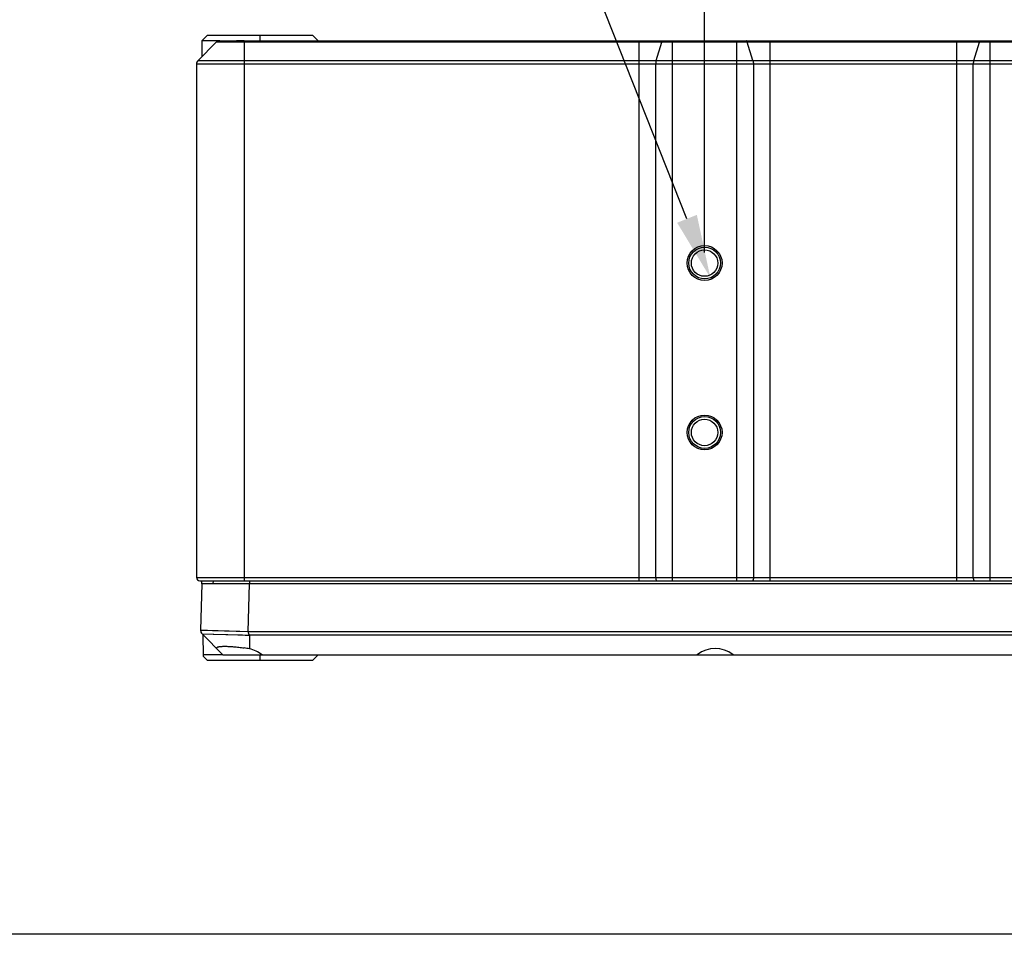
# Model space of a CAD drawing. Header units: millimetres. Extents: x -12 to 294, y -7 to 213.
# Tile 2 of 12: x 84 to 130, y -7 to 36. Entities that reach past the tile are written whole.
import ezdxf

# ---------------------------------------------------------------- set-up
doc = ezdxf.new("R2010")
doc.units = ezdxf.units.MM
doc.header["$LTSCALE"] = 23.1
doc.header["$PDMODE"] = 3
doc.header["$PDSIZE"] = 8
doc.layers.get('0').update_dxf_attribs({"linetype": 'CONTINUOUS'})
doc.layers.get('Defpoints').update_dxf_attribs({"linetype": 'CONTINUOUS'})
doc.layers.add('20_ALL_FEATURES', color=7, linetype='CONTINUOUS')
doc.layers.add('51__DRAFT_DIMS', color=7, linetype='CONTINUOUS')
doc.styles.get("Standard").update_dxf_attribs({"font": '兰亭黑 GBK.TTF'})
doc.dimstyles.new('DIMSTYLE_4', dxfattribs={"dimtxt": 3, "dimasz": 3, "dimexe": 2.5, "dimexo": 0.5, "dimgap": 0.75, "dimtad": 1, "dimlfac": 2, "dimdsep": 46, "dimtxsty": 'STANDARD', "dimblk": '_FILLED', "dimblk1": '_FILLED', "dimblk2": '_FILLED', "dimcen": 0.09, "dimclrt": 3, "dimazin": 2, "dimtp": 0.2, "dimtm": 0.2, "dimtfac": 1, "dimtofl": 0, "dimtmove": 0, "dimatfit": 3, "dimldrblk": '_FILLED', "dimfxl": 1, "dimtolj": 1, "dimarcsym": 0})
doc.dimstyles.new('DIMSTYLE_5', dxfattribs={"dimtxt": 3, "dimasz": 3, "dimexe": 2.5, "dimexo": 0.5, "dimtad": 1, "dimlfac": 2, "dimdsep": 46, "dimtxsty": 'STANDARD', "dimblk": '_FILLED', "dimblk1": '_FILLED', "dimblk2": '_FILLED', "dimcen": 0.09, "dimclrt": 3, "dimazin": 2, "dimtp": 0.1, "dimtm": 0.1, "dimtfac": 1, "dimtofl": 0, "dimtmove": 0, "dimatfit": 1, "dimldrblk": '_FILLED', "dimfxl": 1, "dimtolj": 1, "dimarcsym": 0})

# ---------------------------------------------------------------- blocks, each defined once
blk = doc.blocks.new('_FILLED')
at = {"color": 0, "linetype": 'ByBlock'}
blk.add_solid([(0, 0), (-1, 0.167), (-1, -0.167)], dxfattribs=at)
blk = doc.blocks.new('*D9')
at = {"layer": '51__DRAFT_DIMS', "color": 0, "lineweight": -2}
for p, q in [((115.934, 24.703), (115.934, 41.728)), ((130.934, 25.328), (130.934, 41.728)), ((118.934, 39.228), (127.934, 39.228))]:
    blk.add_line(p, q, dxfattribs=at)
at = {"layer": 'Defpoints', "color": 0}
for p in [(130.934, 39.228), (130.934, 24.828), (115.934, 24.203)]:
    blk.add_point(p, dxfattribs=at)
at = {"layer": '51__DRAFT_DIMS', "color": 0, "linetype": 'ByBlock', "lineweight": -2, "xscale": 3, "yscale": 3, "zscale": 3, "rotation": 180}
blk.add_blockref('_FILLED', (115.934, 39.228), dxfattribs=at)
at = {"layer": '51__DRAFT_DIMS', "color": 0, "linetype": 'ByBlock', "lineweight": -2, "xscale": 3, "yscale": 3, "zscale": 3}
blk.add_blockref('_FILLED', (130.934, 39.228), dxfattribs=at)
at = {"layer": '51__DRAFT_DIMS', "insert": (123.425, 43.978), "char_height": 3, "attachment_point": 2, "line_spacing_factor": 0.9}
blk.add_mtext('\\A1;30', dxfattribs=at)
blk = doc.blocks.new('*D18')
at = {"layer": '51__DRAFT_DIMS', "color": 0, "lineweight": -2}
for p in [(105.889, 40.874), (115.104, 26.295)]:
    blk.add_line(p, (109.321, 40.874), dxfattribs=at)
at = {"layer": 'Defpoints', "color": 0}
for p in [(115.657, 24.9), (116.21, 23.506)]:
    blk.add_point(p, dxfattribs=at)
at = {"layer": '51__DRAFT_DIMS', "color": 0, "linetype": 'ByBlock', "lineweight": -2, "xscale": 3, "yscale": 3, "zscale": 3, "rotation": 291.6355915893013}
blk.add_blockref('_FILLED', (116.21, 23.506), dxfattribs=at)
at = {"layer": '51__DRAFT_DIMS', "insert": (105.264, 45.124), "char_height": 3, "attachment_point": 3, "line_spacing_factor": 0.9}
blk.add_mtext('\\A1;4×M3{\\Fgdt|c134;x}2.5\\P ', dxfattribs=at)

msp = doc.modelspace()

# ---------------------------------------------------------------- linework, layer by layer
msp.add_lwpolyline([(-11.6073, 212.9376), (293.9151, 212.9376), (293.9151, -7.4985), (-11.6073, -7.4985)], close=True)
at = {"layer": '20_ALL_FEATURES'}
for p, q in [((92.4339, 34.9532), (92.1837, 34.7029)), ((97.4295, 34.9532), (92.4339, 34.9532)), ((94.9339, 34.7032), (94.9339, 34.9532)), ((97.4295, 34.9532), (97.6795, 34.7032)), ((92.0072, 33.7764), (92.8607, 34.63)), ((92.9913, 34.6989), (92.1803, 34.6991)), ((92.1839, 34.7032), (92.1839, 33.9532)), ((153.7572, 34.63), (92.8607, 34.63)), ((93.0375, 34.7032), (153.5804, 34.7032)), ((94.1839, 34.7032), (94.1839, 9.2032)), ((112.8442, 9.2032), (112.8442, 34.7032)), ((113.6477, 33.7764), (113.9142, 34.63)), ((114.4055, 34.7032), (114.4055, 9.2032)), ((117.4624, 9.2032), (117.4624, 34.7032)), ((118.2202, 33.7764), (117.9537, 34.63)), ((119.0237, 34.7032), (119.0237, 9.2032)), ((127.8442, 9.2032), (127.8442, 34.7032)), ((128.6477, 33.7764), (128.9142, 34.63)), ((129.4055, 34.7032), (129.4055, 9.2032)), ((91.9339, 33.5997), (91.9339, 9.3532)), ((154.6839, 33.5997), (91.9339, 33.5997)), ((92.0072, 33.7764), (154.6107, 33.7764)), ((113.6248, 9.3532), (113.6248, 33.5997)), ((118.243, 33.5997), (118.243, 9.3532)), ((128.6248, 9.3532), (128.6248, 33.5997)), ((91.9339, 9.3532), (154.6839, 9.3532)), ((92.0839, 9.2032), (154.5339, 9.2032)), ((92.1839, 9.0532), (92.1268, 6.8706)), ((154.6839, 9.0532), (92.1839, 9.0532)), ((92.1892, 9.0533), (92.1866, 9.2032)), ((92.727, 9.0532), (92.7296, 9.2032)), ((94.3759, 6.8072), (94.4347, 9.0532)), ((94.4339, 9.2032), (94.4339, 9.0532)), ((92.1268, 6.8704), (94.3759, 6.8072)), ((92.1285, 6.8704), (92.1374, 6.8702)), ((92.1374, 6.8702), (92.4505, 6.8617)), ((92.1999, 6.6872), (93.1839, 5.7032)), ((92.1999, 6.6872), (94.4339, 6.6295)), ((92.231, 6.6561), (92.2488, 5.6384)), ((92.4505, 6.8617), (93.9852, 6.8183)), ((92.7167, 6.674), (94.1035, 6.6382)), ((94.1035, 6.6382), (94.2271, 6.6349)), ((94.2271, 6.6349), (94.3512, 6.6317)), ((94.3759, 6.8072), (154.6839, 6.8068)), ((154.6107, 6.63), (94.4339, 6.6296)), ((94.4339, 6.6296), (94.4339, 5.9806)), ((93.1839, 5.7032), (92.2477, 5.7032)), ((92.2488, 5.6384), (92.4339, 5.4532)), ((93.1839, 5.7032), (153.6839, 5.7032)), ((94.9339, 5.4532), (94.9339, 5.7032)), ((97.4339, 5.4532), (97.6883, 5.7032)), ((92.4339, 5.4532), (97.4339, 5.4532))]:
    msp.add_line(p, q, dxfattribs=at)
for points in [[(92.1268, 6.8704), (92.1272, 6.8704), (92.1285, 6.8704)], [(94.3512, 6.6317), (94.3926, 6.6306), (94.4339, 6.6295)]]:
    msp.add_lwpolyline(points, dxfattribs=at)
for centre, radius in [((115.9339, 24.2032), 0.825), ((115.9339, 24.2032), 0.75), ((115.9339, 24.2032), 0.625), ((115.9339, 16.2032), 0.825), ((115.9339, 16.2032), 0.75), ((115.9339, 16.2032), 0.625)]:
    msp.add_circle(centre, radius, dxfattribs=at)
for centre, radius, start, end in [((93.0375, 34.4532), 0.25, 90, 135), ((94.0752, -41.5383), 76.242, 89.918264, 90.184856), ((92.1839, 33.5997), 0.25, 135, 180), ((92.0839, 9.3532), 0.15, 180, 270), ((92.3767, 6.864), 0.25, 178.5, 225), ((93.0475, -1.3099), 7.4212, 79.23276, 81.19169), ((94.1839, 4.6689), 1.3354, 50.76521, 79.20686)]:
    msp.add_arc(centre, radius, start, end, dxfattribs=at)
msp.add_ellipse((116.4339, 4.6682), major_axis=(0, 1.336), ratio=0.9996571, start_param=5.5985939, end_param=6.9677767, dxfattribs=at)
for points, knots in [([(113.9142, 34.63), (113.9175, 34.6406), (113.9244, 34.6594), (113.936, 34.6803), (113.9462, 34.6923), (113.9537, 34.6985), (113.9614, 34.7023), (113.9669, 34.7032), (113.9694, 34.7032)], [0, 0, 0, 0, 0.3441726, 0.6209965, 0.7344953, 0.8330618, 0.9198614, 1, 1, 1, 1]), ([(117.9537, 34.63), (117.9504, 34.6406), (117.9435, 34.6594), (117.9319, 34.6803), (117.9217, 34.6923), (117.9142, 34.6985), (117.9065, 34.7023), (117.901, 34.7032), (117.8985, 34.7032)], [0, 0, 0, 0, 0.3441726, 0.6209965, 0.7344953, 0.8330618, 0.9198614, 1, 1, 1, 1]), ([(128.9142, 34.63), (128.9175, 34.6406), (128.9244, 34.6594), (128.936, 34.6803), (128.9462, 34.6923), (128.9537, 34.6985), (128.9614, 34.7023), (128.9669, 34.7032), (128.9694, 34.7032)], [0, 0, 0, 0, 0.3441726, 0.6209965, 0.7344953, 0.8330618, 0.9198614, 1, 1, 1, 1]), ([(113.6477, 33.7764), (113.6438, 33.764), (113.6371, 33.7371), (113.6275, 33.6783), (113.6248, 33.6316), (113.6248, 33.5997)], [0, 0, 0, 0, 0.218747, 0.4638461, 1, 1, 1, 1]), ([(118.2202, 33.7764), (118.2241, 33.764), (118.2308, 33.7371), (118.2404, 33.6783), (118.243, 33.6316), (118.243, 33.5997)], [0, 0, 0, 0, 0.218747, 0.4638461, 1, 1, 1, 1]), ([(128.6477, 33.7764), (128.6438, 33.764), (128.6371, 33.7371), (128.6275, 33.6783), (128.6248, 33.6316), (128.6248, 33.5997)], [0, 0, 0, 0, 0.218747, 0.4638461, 1, 1, 1, 1]), ([(113.6248, 9.3532), (113.6248, 9.3435), (113.6254, 9.3243), (113.628, 9.2964), (113.6322, 9.2707), (113.6379, 9.2482), (113.6447, 9.2295), (113.6525, 9.2154), (113.6612, 9.2059), (113.6685, 9.2032), (113.6717, 9.2032)], [0, 0, 0, 0, 0.1772866, 0.3484399, 0.5076459, 0.6497349, 0.7705941, 0.8678032, 0.9419811, 1, 1, 1, 1]), ([(118.243, 9.3532), (118.243, 9.3435), (118.2425, 9.3243), (118.2399, 9.2964), (118.2357, 9.2707), (118.23, 9.2482), (118.2232, 9.2295), (118.2154, 9.2154), (118.2067, 9.2059), (118.1994, 9.2032), (118.1962, 9.2032)], [0, 0, 0, 0, 0.1772866, 0.3484399, 0.5076459, 0.6497349, 0.7705941, 0.8678032, 0.9419811, 1, 1, 1, 1]), ([(128.6248, 9.3532), (128.6248, 9.3435), (128.6254, 9.3243), (128.628, 9.2964), (128.6322, 9.2707), (128.6379, 9.2482), (128.6447, 9.2295), (128.6525, 9.2154), (128.6612, 9.2059), (128.6685, 9.2032), (128.6717, 9.2032)], [0, 0, 0, 0, 0.1772866, 0.3484399, 0.5076459, 0.6497349, 0.7705941, 0.8678032, 0.9419811, 1, 1, 1, 1]), ([(94.4022, 6.7036), (94.4036, 6.6986), (94.3979, 6.7193), (94.3958, 6.7281), (94.3924, 6.7412), (94.3893, 6.7541), (94.3867, 6.7653), (94.3849, 6.7742), (94.3836, 6.7809), (94.3824, 6.7876), (94.3807, 6.7943), (94.3788, 6.8009), (94.3771, 6.8052), (94.3759, 6.8072)], [0, 0, 0, 0, 0.1430632, 0.2339318, 0.3587458, 0.4903172, 0.6154167, 0.6792562, 0.7432695, 0.8072362, 0.8713238, 0.9357299, 1, 1, 1, 1]), ([(94.4339, 6.6296), (94.4287, 6.6334), (94.4232, 6.642), (94.4185, 6.6541), (94.4137, 6.6667), (94.4057, 6.6822), (94.4021, 6.6964), (94.4022, 6.7036)], [0, 0, 0, 0, 0.2375419, 0.3564443, 0.4790219, 0.7357074, 1, 1, 1, 1]), ([(92.8834, 6.0238), (92.8835, 6.027), (92.8848, 6.0337), (92.89, 6.043), (92.8983, 6.0515), (92.9145, 6.0628), (92.9432, 6.0747), (92.9866, 6.0858), (93.0413, 6.0945), (93.107, 6.1007), (93.1831, 6.1044), (93.2688, 6.1056), (93.3634, 6.1042), (93.4658, 6.1002), (93.5751, 6.0935), (93.7314, 6.0812), (93.9353, 6.0597), (94.1001, 6.0368), (94.1839, 6.0238)], [0, 0, 0, 0, 0.0073048, 0.0149942, 0.0236999, 0.0338657, 0.0595216, 0.0930653, 0.1347324, 0.184418, 0.2418128, 0.3064564, 0.3777719, 0.4550908, 0.5376689, 0.6247015, 0.8086952, 1, 1, 1, 1]), ([(92.9065, 5.9806), (92.9029, 5.9843), (92.8964, 5.9914), (92.8871, 6.0051), (92.8832, 6.0167), (92.8834, 6.0238)], [0, 0, 0, 0, 0.3085583, 0.5732856, 1, 1, 1, 1])]:
    msp.add_open_spline(points, degree=3, knots=knots, dxfattribs=at)

# ---------------------------------------------------------------- dimensions: what is measured, and where the dimension line sits
at = {"layer": '51__DRAFT_DIMS', "color": 8}
dim = msp.add_diameter_dim_2p(p1=(115.6574, 24.9004), p2=(116.2105, 23.5061), text='4×M3{\\Fgdt|c134;x}2.5\\P ', dimstyle='DIMSTYLE_5', override={"dimtad": 0, "dimtih": 1, "dimtoh": 1, "dimpost": '<>', "dimtxsty": 'STANDARD', "dimclrt": 256}, dxfattribs=at)
dim.commit()
dim.dimension.update_dxf_attribs({"geometry": '*D18', "text_midpoint": (94.2822, 40.8743), "dimtype": 163})
dim = msp.add_linear_dim(base=(130.9339, 39.2278), p1=(115.9339, 24.2032), p2=(130.9339, 24.8282), dimstyle='DIMSTYLE_4', override={"dimclrt": 256}, dxfattribs=at)
dim.commit()
dim.dimension.update_dxf_attribs({"geometry": '*D9', "text_midpoint": (123.4252, 39.2278), "dimtype": 160})

doc.saveas('drawing.dxf')
